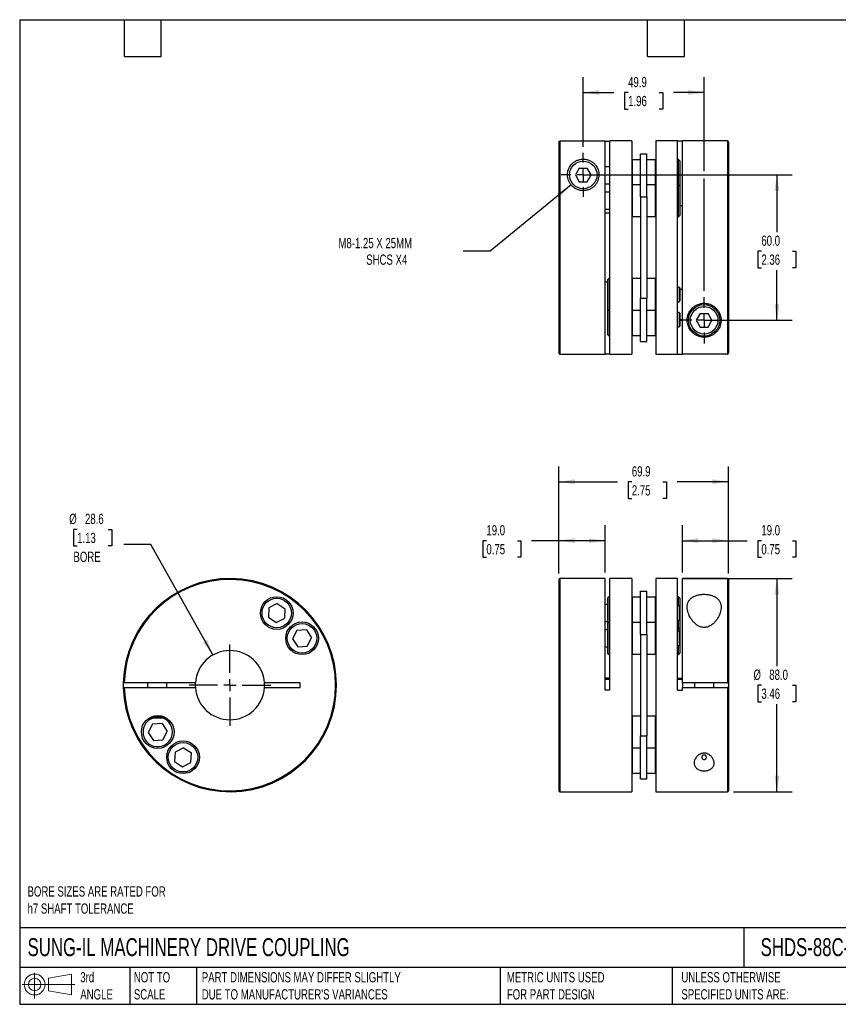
# Model space of a CAD drawing. Header units: millimetres. Extents: x 13 to 546, y 13 to 419.
# Tile 1 of 2: x 13 to 350, y 13 to 419. Entities that reach past the tile are written whole.
import ezdxf

# ---------------------------------------------------------------- set-up
doc = ezdxf.new("R2010")
doc.units = ezdxf.units.MM
doc.header["$LTSCALE"] = 2
doc.linetypes.add('SLD-Center', pattern=[19.05, 15.24, -1.27, 1.27, -1.27])
doc.linetypes.add('SLD-Solid', pattern=[0])
doc.layers.add('CENTER', color=40, linetype='SLD-Center')
doc.layers.add('SLD-DEFPOINTS', color=7, linetype='Continuous')
doc.layers.add('DIMENSIONS', color=140, linetype='SLD-Solid', lineweight=25)
doc.layers.add('TEXT', color=140, linetype='SLD-Solid', lineweight=25)
doc.styles.add('SLDTEXTSTYLE0', font='TXT', dxfattribs={"width": 0.7})
doc.dimstyles.new('SLDDIMSTYLE0', dxfattribs={"dimtxt": 4.316016, "dimasz": 6.604, "dimexe": 0, "dimexo": 0.0625, "dimgap": 1.079004, "dimtad": 0, "dimtih": 1, "dimtoh": 1, "dimdec": 1, "dimrnd": 1e-09, "dimzin": 4, "dimdsep": 46, "dimtxsty": 'SLDTEXTSTYLE0', "dimsah": 1, "dimcen": 0.09, "dimadec": 0, "dimazin": 1, "dimtfac": 1, "dimtdec": 1, "dimtofl": 0, "dimtmove": 0, "dimatfit": 3, "dimfxl": 0, "dimfrac": 2, "dimtolj": 1, "dimtzin": 12, "dimarcsym": 0})
doc.dimstyles.new('SLDDIMSTYLE1', dxfattribs={"dimtxt": 4.316016, "dimasz": 6.604, "dimexe": 0, "dimexo": 0.0625, "dimgap": 1.079004, "dimtad": 0, "dimtih": 1, "dimtoh": 1, "dimdec": 1, "dimrnd": 1e-09, "dimzin": 12, "dimdsep": 46, "dimtxsty": 'SLDTEXTSTYLE0', "dimsah": 1, "dimcen": 0.09, "dimadec": 0, "dimazin": 3, "dimtfac": 1, "dimtdec": 1, "dimtofl": 0, "dimtmove": 0, "dimatfit": 3, "dimfxl": 0, "dimfrac": 2, "dimtolj": 1, "dimtzin": 12, "dimarcsym": 0})
doc.dimstyles.new('SLDDIMSTYLE2', dxfattribs={"dimtxt": 4.316016, "dimasz": 6.604, "dimexe": 0, "dimexo": 0.0625, "dimgap": 1.079004, "dimtad": 0, "dimtih": 1, "dimtoh": 1, "dimdec": 1, "dimrnd": 1e-09, "dimzin": 12, "dimdsep": 46, "dimtxsty": 'SLDTEXTSTYLE0', "dimsah": 1, "dimcen": 0, "dimadec": 0, "dimazin": 3, "dimtfac": 1, "dimtdec": 1, "dimtofl": 0, "dimtmove": 0, "dimatfit": 3, "dimfxl": 0, "dimfrac": 2, "dimtolj": 1, "dimtzin": 12, "dimarcsym": 0})
doc.dimstyles.new('SLDDIMSTYLE3', dxfattribs={"dimtxt": 4.316016, "dimasz": 6.604, "dimexe": 0, "dimexo": 0.0625, "dimgap": 1.079004, "dimtad": 0, "dimtih": 1, "dimtoh": 1, "dimdec": 1, "dimrnd": 1e-09, "dimzin": 12, "dimdsep": 46, "dimtxsty": 'SLDTEXTSTYLE0', "dimsah": 1, "dimcen": 0, "dimadec": 0, "dimazin": 3, "dimtfac": 1, "dimtdec": 1, "dimtofl": 0, "dimtmove": 0, "dimatfit": 3, "dimfxl": 0, "dimfrac": 2, "dimtolj": 1, "dimtzin": 12, "dimarcsym": 0})

# ---------------------------------------------------------------- blocks, each defined once
blk = doc.blocks.new('Block11')
at = {"color": 7, "linetype": 'SLD-Solid', "lineweight": 18}
for p, q in [((5.18, 10.62), (5.18, 0)), ((10.96, 8.33), (20.35, 10.06)), ((10.96, 3.19), (10.96, 8.33)), ((20.35, 10.06), (20.35, 1.46)), ((0, 5.76), (21.75, 5.76)), ((10.96, 3.19), (20.35, 1.46))]:
    blk.add_line(p, q, dxfattribs=at)
for radius in [4.3, 2.57]:
    blk.add_circle((5.18, 5.76), radius, dxfattribs=at)
blk = doc.blocks.new('Block12')
at = {"layer": 'SLD-DEFPOINTS'}
blk.add_blockref('Block11', (0, 0), dxfattribs=at)
blk = doc.blocks.new('_D')
at = {"layer": 'DIMENSIONS'}
for p, q in [((286.13, 190.97), (286.13, 210.41)), ((305.13, 190.57), (305.13, 210.41)), ((286.13, 204.06), (305.13, 204.06)), ((305.13, 204.06), (312.89, 204.06)), ((318.74, 204.06), (317.29, 204.06)), ((317.29, 204.06), (317.29, 197.2)), ((331.56, 204.06), (333.01, 204.06)), ((333.01, 204.06), (333.01, 197.2)), ((317.29, 197.2), (318.74, 197.2)), ((333.01, 197.2), (331.56, 197.2))]:
    blk.add_line(p, q, dxfattribs=at)
for points in [[(286.13, 204.06), (292.73, 203.05), (292.73, 205.08)], [(305.13, 204.06), (298.52, 205.08), (298.52, 203.05)]]:
    blk.add_solid(points, dxfattribs=at)
at = {"layer": 'DIMENSIONS', "char_height": 4.233, "attachment_point": 1, "style": 'SLDTEXTSTYLE0'}
for s, insert in [('19.0', (318.74, 210.49)), ('0.75', (318.74, 202.66))]:
    blk.add_mtext(s, dxfattribs=dict(at, insert=insert))
blk = doc.blocks.new('_D_1')
at = {"layer": 'DIMENSIONS'}
for p, q in [((235.23, 190.57), (235.23, 210.41)), ((254.23, 190.97), (254.23, 210.41)), ((205.28, 204.06), (203.83, 204.06)), ((203.83, 204.06), (203.83, 197.2)), ((218.11, 204.06), (219.55, 204.06)), ((219.55, 204.06), (219.55, 197.2)), ((235.23, 204.06), (223.95, 204.06)), ((254.23, 204.06), (235.23, 204.06)), ((203.83, 197.2), (205.28, 197.2)), ((219.55, 197.2), (218.11, 197.2))]:
    blk.add_line(p, q, dxfattribs=at)
for points in [[(235.23, 204.06), (241.83, 203.05), (241.83, 205.08)], [(254.23, 204.06), (247.62, 205.08), (247.62, 203.05)]]:
    blk.add_solid(points, dxfattribs=at)
at = {"layer": 'DIMENSIONS', "char_height": 4.233, "attachment_point": 1, "style": 'SLDTEXTSTYLE0'}
for s, insert in [('19.0', (205.28, 210.49)), ('0.75', (205.28, 202.66))]:
    blk.add_mtext(s, dxfattribs=dict(at, insert=insert))
blk = doc.blocks.new('_D_2')
at = {"layer": 'DIMENSIONS'}
for p, q in [((235.23, 190.57), (235.23, 234.71)), ((305.13, 190.57), (305.13, 234.71)), ((235.23, 228.36), (259.43, 228.36)), ((265.28, 228.36), (263.83, 228.36)), ((263.83, 228.36), (263.83, 221.5)), ((278.11, 228.36), (279.56, 228.36)), ((279.56, 228.36), (279.56, 221.5)), ((305.13, 228.36), (283.95, 228.36)), ((263.83, 221.5), (265.28, 221.5)), ((279.56, 221.5), (278.11, 221.5))]:
    blk.add_line(p, q, dxfattribs=at)
for points in [[(235.23, 228.36), (241.83, 227.35), (241.83, 229.38)], [(305.13, 228.36), (298.52, 229.38), (298.52, 227.35)]]:
    blk.add_solid(points, dxfattribs=at)
at = {"layer": 'DIMENSIONS', "char_height": 4.233, "attachment_point": 1, "style": 'SLDTEXTSTYLE0'}
for s, insert in [('69.9', (265.28, 234.79)), ('2.75', (265.28, 226.96))]:
    blk.add_mtext(s, dxfattribs=dict(at, insert=insert))
blk = doc.blocks.new('_D_3')
at = {"layer": 'DIMENSIONS'}
for p, q in [((286.67, 188.43), (331.5, 188.43)), ((325.15, 188.43), (325.15, 152.26)), ((318.74, 144.43), (317.29, 144.43)), ((317.29, 144.43), (317.29, 137.57)), ((331.56, 144.43), (333.01, 144.43)), ((333.01, 144.43), (333.01, 137.57)), ((317.29, 137.57), (318.74, 137.57)), ((325.15, 100.43), (325.15, 136.61)), ((333.01, 137.57), (331.56, 137.57)), ((307.27, 100.43), (331.5, 100.43))]:
    blk.add_line(p, q, dxfattribs=at)
for points in [[(325.15, 188.43), (324.13, 181.83), (326.17, 181.83)], [(325.15, 100.43), (326.17, 107.04), (324.13, 107.04)]]:
    blk.add_solid(points, dxfattribs=at)
at = {"layer": 'DIMENSIONS', "char_height": 4.233, "attachment_point": 1, "style": 'SLDTEXTSTYLE0'}
for s, insert in [('%%c', (315.48, 150.85)), ('88.0', (322, 150.85)), ('3.46', (318.74, 143.03))]:
    blk.add_mtext(s, dxfattribs=dict(at, insert=insert))
blk = doc.blocks.new('_D_5')
at = {"layer": 'DIMENSIONS'}
for p, q in [((247.77, 355.04), (331.5, 355.04)), ((325.15, 355.04), (325.15, 331.4)), ((318.74, 323.58), (317.29, 323.58)), ((317.29, 323.58), (317.29, 316.72)), ((331.56, 323.58), (333.01, 323.58)), ((333.01, 323.58), (333.01, 316.72)), ((317.29, 316.72), (318.74, 316.72)), ((325.15, 295.04), (325.15, 315.75)), ((333.01, 316.72), (331.56, 316.72)), ((297.67, 295.04), (331.5, 295.04))]:
    blk.add_line(p, q, dxfattribs=at)
for points in [[(325.15, 355.04), (324.13, 348.44), (326.17, 348.44)], [(325.15, 295.04), (326.17, 301.65), (324.13, 301.65)]]:
    blk.add_solid(points, dxfattribs=at)
at = {"layer": 'DIMENSIONS', "char_height": 4.233, "attachment_point": 1, "style": 'SLDTEXTSTYLE0'}
for s, insert in [('60.0', (318.74, 330)), ('2.36', (318.74, 322.17))]:
    blk.add_mtext(s, dxfattribs=dict(at, insert=insert))
blk = doc.blocks.new('_D_6')
at = {"layer": 'DIMENSIONS'}
for p, q in [((245.23, 366.62), (245.23, 395.41)), ((295.13, 356.57), (295.13, 395.41)), ((245.23, 389.06), (257.92, 389.06)), ((263.76, 389.06), (262.32, 389.06)), ((262.32, 389.06), (262.32, 382.2)), ((276.59, 389.06), (278.04, 389.06)), ((278.04, 389.06), (278.04, 382.2)), ((295.13, 389.06), (282.44, 389.06)), ((262.32, 382.2), (263.76, 382.2)), ((278.04, 382.2), (276.59, 382.2)), ((295.13, 307.12), (295.13, 353.52))]:
    blk.add_line(p, q, dxfattribs=at)
for points in [[(245.23, 389.06), (251.83, 388.04), (251.83, 390.07)], [(295.13, 389.06), (288.52, 390.07), (288.52, 388.04)]]:
    blk.add_solid(points, dxfattribs=at)
at = {"layer": 'DIMENSIONS', "char_height": 4.233, "attachment_point": 1, "style": 'SLDTEXTSTYLE0'}
for s, insert in [('49.9', (263.76, 395.48)), ('1.96', (263.76, 387.65))]:
    blk.add_mtext(s, dxfattribs=dict(at, insert=insert))
blk = doc.blocks.new('_D_7')
at = {"layer": 'DIMENSIONS'}
for p, q in [((240.2, 350.93), (206.77, 323.58)), ((206.77, 323.58), (195.66, 323.58))]:
    blk.add_line(p, q, dxfattribs=at)
blk.add_solid([(240.2, 350.93), (234.44, 347.53), (235.73, 345.96)], dxfattribs=at)
at = {"layer": 'DIMENSIONS', "attachment_point": 1, "style": 'SLDTEXTSTYLE0'}
for s, insert, char_height in [('M8-1.25 X 25MM', (144.22, 329.03), 4.2333), ('SHCS X4', (155.68, 322.17), 4.233)]:
    blk.add_mtext(s, dxfattribs=dict(at, insert=insert, char_height=char_height))
blk = doc.blocks.new('SW_CENTERMARKSYMBOL_1')
at = {"layer": 'CENTER', "color": 0}
for p, q in [((0, 5.08), (0, 9.54)), ((-5.08, 0), (-9.54, 0)), ((0, 0), (-2.54, 0)), ((0, 0), (0, 2.54)), ((0, 0), (0, -2.54)), ((0, 0), (2.54, 0)), ((5.08, 0), (9.54, 0)), ((0, -5.08), (0, -9.54))]:
    blk.add_line(p, q, dxfattribs=at)
blk = doc.blocks.new('SW_CENTERMARKSYMBOL_2')
at = {"layer": 'CENTER', "color": 0}
for p, q in [((0, 5.08), (0, 9.04)), ((-5.08, 0), (-9.04, 0)), ((0, 0), (-2.54, 0)), ((0, 0), (0, 2.54)), ((0, 0), (0, -2.54)), ((0, 0), (2.54, 0)), ((5.08, 0), (9.04, 0)), ((0, -5.08), (0, -9.04))]:
    blk.add_line(p, q, dxfattribs=at)
blk = doc.blocks.new('_D_8')
at = {"layer": 'DIMENSIONS'}
for p, q in [((36.39, 208.74), (34.94, 208.74)), ((34.94, 208.74), (34.94, 201.88)), ((49.21, 208.74), (50.66, 208.74)), ((50.66, 208.74), (50.66, 201.88)), ((34.94, 201.88), (36.39, 201.88)), ((50.66, 201.88), (49.21, 201.88)), ((66.76, 202.47), (55.65, 202.47)), ((92.43, 156.88), (66.76, 202.47))]:
    blk.add_line(p, q, dxfattribs=at)
blk.add_solid([(92.43, 156.88), (90.07, 163.13), (88.3, 162.14)], dxfattribs=at)
at = {"layer": 'DIMENSIONS', "char_height": 4.233, "attachment_point": 1, "style": 'SLDTEXTSTYLE0'}
for s, insert in [('%%c', (33.13, 215.16)), ('28.6', (39.64, 215.16)), ('1.13', (36.39, 207.34)), ('BORE', (34.89, 199.51))]:
    blk.add_mtext(s, dxfattribs=dict(at, insert=insert))
blk = doc.blocks.new('SW_CENTERMARKSYMBOL_3')
at = {"layer": 'CENTER', "color": 0}
for p, q in [((0, 5.08), (0, 16.8275)), ((-5.08, 0), (-16.8275, 0)), ((0, 0), (-2.54, 0)), ((0, 0), (0, 2.54)), ((0, 0), (0, -2.54)), ((0, 0), (2.54, 0)), ((5.08, 0), (16.8275, 0)), ((0, -5.08), (0, -16.8275))]:
    blk.add_line(p, q, dxfattribs=at)

msp = doc.modelspace()

# ---------------------------------------------------------------- linework, layer by layer
for p, q in [((235.23, 368.63), (235.23, 281.44)), ((254.23, 369.03), (235.63, 369.03)), ((235.63, 369.03), (235.63, 281.04)), ((254.23, 281.04), (254.23, 369.03)), ((254.23, 369), (256.23, 369)), ((265.23, 369.04), (256.23, 369.04)), ((256.23, 281.04), (256.23, 369.04)), ((265.23, 369.04), (265.23, 281.04)), ((284.13, 369.04), (275.13, 369.04)), ((275.13, 369.04), (275.13, 281.04)), ((284.13, 281.04), (284.13, 369.04)), ((286.13, 369), (284.13, 369)), ((304.73, 369.04), (286.13, 369.04)), ((286.13, 281.06), (286.13, 369.04)), ((304.73, 369.04), (304.73, 281.06)), ((305.13, 368.64), (305.13, 281.46)), ((268.83, 345.92), (268.83, 363.78)), ((268.83, 363.78), (271.53, 363.78)), ((271.53, 345.92), (271.53, 363.78)), ((243.61, 357.84), (241.99, 355.04)), ((243.61, 357.84), (246.84, 357.84)), ((248.46, 355.04), (246.84, 357.84)), ((256.23, 358.32), (254.23, 358.32)), ((265.43, 361.32), (265.23, 361.12)), ((268.83, 361.32), (265.43, 361.32)), ((265.43, 361.32), (265.43, 350.88)), ((274.93, 361.32), (271.53, 361.32)), ((275.13, 361.12), (274.93, 361.32)), ((274.93, 361.32), (274.93, 350.88)), ((284.45, 361.57), (284.13, 361.57)), ((285.13, 360.89), (284.45, 361.57)), ((284.45, 361.57), (284.45, 351.13)), ((285.13, 360.89), (285.13, 350.45)), ((241.99, 355.04), (243.61, 352.24)), ((246.84, 352.24), (248.46, 355.04)), ((243.61, 352.24), (246.84, 352.24)), ((254.23, 351.32), (256.23, 351.32)), ((265.43, 350.88), (265.23, 350.68)), ((268.83, 350.88), (265.43, 350.88)), ((265.43, 350.88), (265.43, 337.88)), ((274.93, 350.88), (271.53, 350.88)), ((275.13, 350.68), (274.93, 350.88)), ((274.93, 350.88), (274.93, 337.88)), ((284.45, 351.13), (284.13, 351.13)), ((285.13, 350.45), (284.45, 351.13)), ((284.45, 351.13), (284.45, 337.63)), ((285.13, 350.45), (285.13, 338.3)), ((256.23, 347.88), (254.23, 347.88)), ((268.83, 345.92), (271.53, 345.92)), ((268.83, 345.92), (268.83, 304.17)), ((271.53, 345.92), (271.53, 304.17)), ((285.13, 342.39), (286.13, 342.39)), ((254.23, 340.88), (256.23, 340.88)), ((256.23, 339.19), (254.23, 339.19)), ((265.23, 338.08), (265.43, 337.88)), ((265.43, 337.88), (268.83, 337.88)), ((271.53, 337.88), (274.93, 337.88)), ((274.93, 337.88), (275.13, 338.08)), ((284.13, 337.63), (284.45, 337.63)), ((284.45, 337.63), (285.13, 338.3)), ((254.23, 310.9), (255.23, 310.9)), ((255.9, 312.46), (255.23, 311.78)), ((255.23, 311.78), (255.23, 299.63)), ((256.23, 312.46), (255.9, 312.46)), ((255.9, 312.46), (255.9, 298.96)), ((265.43, 312.21), (265.23, 312.01)), ((268.83, 312.21), (265.43, 312.21)), ((265.43, 312.21), (265.43, 299.21)), ((274.93, 312.21), (271.53, 312.21)), ((275.13, 312.01), (274.93, 312.21)), ((274.93, 312.21), (274.93, 299.21)), ((284.83, 308.71), (284.13, 308.71)), ((285.13, 308.41), (284.83, 308.71)), ((284.83, 308.71), (284.83, 302.71)), ((285.13, 308.41), (285.13, 303.01)), ((286.13, 307.7), (285.13, 307.7)), ((268.83, 304.17), (271.53, 304.17)), ((268.83, 286.31), (268.83, 304.17)), ((271.53, 286.31), (271.53, 304.17)), ((284.13, 302.71), (284.83, 302.71)), ((284.83, 302.71), (285.13, 303.01)), ((255.23, 299.63), (255.9, 298.96)), ((255.23, 299.63), (255.23, 289.2)), ((255.9, 298.96), (256.23, 298.96)), ((255.9, 298.96), (255.9, 288.52)), ((265.23, 299.41), (265.43, 299.21)), ((265.43, 299.21), (268.83, 299.21)), ((265.43, 299.21), (265.43, 288.77)), ((271.53, 299.21), (274.93, 299.21)), ((274.93, 299.21), (275.13, 299.41)), ((274.93, 299.21), (274.93, 288.77)), ((284.83, 298.27), (284.13, 298.27)), ((285.13, 297.97), (284.83, 298.27)), ((284.83, 298.27), (284.83, 292.27)), ((285.13, 297.97), (285.13, 292.57)), ((293.51, 297.84), (291.89, 295.04)), ((293.51, 297.84), (296.74, 297.84)), ((298.36, 295.04), (296.74, 297.84)), ((286.13, 295.26), (285.13, 295.26)), ((285.13, 295.06), (286.13, 295.06)), ((291.89, 295.04), (293.51, 292.24)), ((296.74, 292.24), (298.36, 295.04)), ((255.23, 289.2), (255.9, 288.52)), ((265.23, 288.97), (265.43, 288.77)), ((265.43, 288.77), (268.83, 288.77)), ((271.53, 288.77), (274.93, 288.77)), ((274.93, 288.77), (275.13, 288.97)), ((284.13, 292.27), (284.83, 292.27)), ((284.83, 292.27), (285.13, 292.57)), ((293.51, 292.24), (296.74, 292.24)), ((255.9, 288.52), (256.23, 288.52)), ((268.83, 286.31), (271.53, 286.31)), ((235.63, 281.04), (254.23, 281.04)), ((256.23, 281.09), (254.23, 281.09)), ((256.23, 281.04), (265.23, 281.04)), ((275.13, 281.04), (284.13, 281.04)), ((284.13, 281.09), (286.13, 281.09)), ((304.73, 281.06), (286.13, 281.06)), ((235.23, 188.03), (235.23, 100.83)), ((254.23, 188.43), (235.63, 188.43)), ((235.63, 188.43), (235.63, 100.43)), ((254.23, 142.43), (254.23, 188.43)), ((265.23, 188.43), (256.23, 188.43)), ((256.23, 142.43), (256.23, 188.43)), ((265.23, 188.43), (265.23, 100.43)), ((284.13, 188.43), (275.13, 188.43)), ((275.13, 188.43), (275.13, 100.43)), ((284.13, 142.43), (284.13, 188.43)), ((304.73, 188.43), (286.13, 188.43)), ((286.13, 145.43), (286.13, 188.43)), ((304.73, 188.43), (304.73, 145.43)), ((305.13, 188.03), (305.13, 145.43)), ((268.83, 165.3), (268.83, 183.17)), ((268.83, 183.17), (271.53, 183.17)), ((271.53, 165.3), (271.53, 183.17)), ((255.9, 180.95), (255.23, 180.28)), ((255.23, 180.28), (255.23, 169.84)), ((256.23, 180.95), (255.9, 180.95)), ((255.9, 180.95), (255.9, 170.52)), ((265.43, 180.7), (265.23, 180.5)), ((268.83, 180.7), (265.43, 180.7)), ((265.43, 180.7), (265.43, 170.27)), ((274.93, 180.7), (271.53, 180.7)), ((275.13, 180.5), (274.93, 180.7)), ((274.93, 180.7), (274.93, 170.27)), ((284.45, 180.95), (284.13, 180.95)), ((285.13, 180.28), (284.45, 180.95)), ((284.45, 180.95), (284.45, 177.2)), ((285.13, 180.28), (285.13, 176.9)), ((115.5, 176.33), (115.3, 172.43)), ((118.97, 178.1), (115.5, 176.33)), ((118.97, 178.1), (122.24, 175.97)), ((122.04, 172.08), (122.24, 175.97)), ((255.23, 177.7), (254.23, 177.7)), ((284.83, 177.2), (284.13, 177.2)), ((285.13, 176.9), (284.83, 177.2)), ((284.83, 177.2), (284.83, 171.2)), ((285.13, 176.9), (285.13, 171.5)), ((115.3, 172.43), (118.57, 170.31)), ((118.57, 170.31), (122.04, 172.08)), ((254.23, 170.7), (255.23, 170.7)), ((284.13, 171.2), (284.83, 171.2)), ((284.45, 171.2), (284.45, 167.45)), ((284.83, 171.2), (285.13, 171.5)), ((285.13, 171.5), (285.13, 168.13)), ((127.09, 167.03), (125.32, 163.56)), ((130.98, 167.24), (127.09, 167.03)), ((130.98, 167.24), (133.1, 163.97)), ((255.23, 167.27), (254.23, 167.27)), ((255.9, 170.52), (255.23, 169.84)), ((255.23, 169.84), (255.23, 157.69)), ((256.23, 170.52), (255.9, 170.52)), ((255.9, 170.52), (255.9, 157.02)), ((265.43, 170.27), (265.23, 170.07)), ((268.83, 170.27), (265.43, 170.27)), ((265.43, 170.27), (265.43, 157.27)), ((274.93, 170.27), (271.53, 170.27)), ((275.13, 170.07), (274.93, 170.27)), ((274.93, 170.27), (274.93, 157.27)), ((284.13, 167.45), (284.45, 167.45)), ((284.83, 166.77), (284.13, 166.77)), ((284.45, 167.45), (285.13, 168.13)), ((284.45, 167.45), (284.45, 166.77)), ((285.13, 166.47), (284.83, 166.77)), ((284.83, 166.77), (284.83, 160.77)), ((285.13, 168.13), (285.13, 166.47)), ((125.32, 163.56), (127.44, 160.29)), ((131.33, 160.5), (133.1, 163.97)), ((268.83, 165.3), (271.53, 165.3)), ((268.83, 165.3), (268.83, 123.56)), ((271.53, 165.3), (271.53, 123.56)), ((285.13, 166.47), (285.13, 161.07)), ((127.44, 160.29), (131.33, 160.5)), ((254.23, 160.27), (255.23, 160.27)), ((284.13, 160.77), (284.83, 160.77)), ((284.45, 160.77), (284.45, 157.02)), ((284.83, 160.77), (285.13, 161.07)), ((285.13, 161.07), (285.13, 157.69)), ((255.23, 157.69), (255.9, 157.02)), ((255.9, 157.02), (256.23, 157.02)), ((265.23, 157.47), (265.43, 157.27)), ((265.43, 157.27), (268.83, 157.27)), ((271.53, 157.27), (274.93, 157.27)), ((274.93, 157.27), (275.13, 157.47)), ((284.13, 157.02), (284.45, 157.02)), ((284.45, 157.02), (285.13, 157.69)), ((256.23, 147.25), (254.23, 147.25)), ((254.23, 146.85), (256.23, 146.85)), ((286.13, 147.15), (284.13, 147.15)), ((284.13, 146.95), (286.13, 146.95)), ((85.18, 145.43), (55.85, 145.43)), ((55.85, 143.43), (85.18, 143.43)), ((65.44, 145.43), (65.44, 143.43)), ((73.44, 143.43), (73.44, 145.43)), ((128.44, 145.43), (113.69, 145.43)), ((113.69, 143.43), (128.44, 143.43)), ((128.44, 143.43), (128.44, 145.43)), ((256.23, 142.43), (254.23, 142.43)), ((284.13, 142.43), (286.13, 142.43)), ((304.73, 145.43), (286.13, 145.43)), ((286.13, 145.43), (286.13, 143.43)), ((286.13, 142.43), (286.13, 143.43)), ((286.13, 143.43), (304.73, 143.43)), ((291.13, 145.43), (291.13, 143.43)), ((299.13, 143.43), (299.13, 145.43)), ((304.73, 143.43), (304.73, 100.43)), ((305.13, 145.43), (305.13, 143.43)), ((305.13, 143.43), (305.13, 100.83)), ((66.27, 130.93), (69.44, 130.93)), ((67.08, 131.33), (72.25, 131.33)), ((69.44, 130.93), (73.04, 130.93)), ((73.04, 130.93), (73.04, 130.94)), ((265.43, 131.6), (265.23, 131.4)), ((268.83, 131.6), (265.43, 131.6)), ((265.43, 131.6), (265.43, 118.6)), ((274.93, 131.6), (271.53, 131.6)), ((275.13, 131.4), (274.93, 131.6)), ((274.93, 131.6), (274.93, 118.6)), ((67.54, 128.36), (65.77, 124.89)), ((71.43, 128.57), (67.54, 128.36)), ((71.43, 128.57), (73.55, 125.3)), ((65.77, 124.89), (67.89, 121.62)), ((71.79, 121.83), (73.55, 125.3)), ((268.83, 105.7), (268.83, 123.56)), ((268.83, 123.56), (271.53, 123.56)), ((271.53, 105.7), (271.53, 123.56)), ((67.89, 121.62), (71.79, 121.83)), ((80.31, 118.55), (76.83, 116.78)), ((80.31, 118.55), (83.57, 116.43)), ((265.23, 118.8), (265.43, 118.6)), ((265.43, 118.6), (268.83, 118.6)), ((265.43, 118.6), (265.43, 108.16)), ((271.53, 118.6), (274.93, 118.6)), ((274.93, 118.6), (275.13, 118.8)), ((274.93, 118.6), (274.93, 108.16)), ((76.83, 116.78), (76.63, 112.89)), ((83.37, 112.54), (83.57, 116.43)), ((76.63, 112.89), (79.9, 110.77)), ((79.9, 110.77), (83.37, 112.54)), ((265.23, 108.36), (265.43, 108.16)), ((265.43, 108.16), (268.83, 108.16)), ((268.83, 105.7), (271.53, 105.7)), ((271.53, 108.16), (274.93, 108.16)), ((274.93, 108.16), (275.13, 108.36)), ((235.63, 100.43), (265.23, 100.43)), ((275.13, 100.43), (304.73, 100.43))]:
    msp.add_line(p, q)
at = {"flags": 128}
msp.add_lwpolyline([(55.45, 145.43), (55.44, 144.52), (55.45, 143.43)], dxfattribs=at)
for centre, radius in [((245.23, 355.04), 5.7), ((295.13, 295.04), 6.5), ((295.13, 295.04), 5.7), ((118.77, 174.2), 6.75), ((118.77, 174.2), 6.08), ((129.21, 163.77), 6.75), ((129.21, 163.77), 6.08), ((69.66, 125.1), 6.75), ((80.1, 114.66), 6.75), ((80.1, 114.66), 6.07)]:
    msp.add_circle(centre, radius)
for centre, radius, start, end in [((304.73, 368.64), 0.4, 0, 90), ((235.63, 281.44), 0.4, 180, 270), ((99.44, 144.43), 44, 181.3023, 178.6977), ((99.44, 144.43), 43.6, 181.3142, 178.6858), ((235.63, 188.03), 0.4, 90, 180), ((304.73, 188.03), 0.4, 0, 90), ((99.44, 144.43), 14.29, 4.0135, 175.9865), ((99.44, 144.43), 14.29, 175.9865, 184.0135), ((99.44, 144.43), 14.29, 184.0135, 355.9865), ((99.44, 144.43), 14.29, 355.9865, 4.0135), ((69.66, 125.1), 6.08, 106.1695, 180), ((69.66, 125.1), 6.08, 180, 73.8305), ((235.63, 100.83), 0.4, 180, 270), ((304.73, 100.83), 0.4, 270, 0)]:
    msp.add_arc(centre, radius, start, end)
for points, knots in [([(235.23, 368.63), (235.23, 368.74), (235.27, 368.84), (235.42, 368.99), (235.52, 369.03), (235.63, 369.03)], [0, 0, 0, 0, 0.5, 0.5, 1, 1, 1, 1]), ([(238.73, 355.04), (238.73, 354.67), (238.76, 354.28), (238.9, 353.51), (239, 353.12), (239.29, 352.36), (239.48, 351.98), (239.94, 351.24), (240.21, 350.89), (240.68, 350.39), (240.85, 350.23), (241.22, 349.92), (241.41, 349.78), (241.81, 349.51), (242.02, 349.39), (242.46, 349.16), (242.68, 349.06), (243.15, 348.88), (243.39, 348.8), (243.89, 348.68), (244.14, 348.63), (244.91, 348.53), (245.42, 348.53), (246.19, 348.61), (246.45, 348.66), (246.94, 348.77), (247.18, 348.84), (247.89, 349.09), (248.34, 349.32), (248.95, 349.71), (249.14, 349.85), (249.51, 350.15), (249.68, 350.31), (250.17, 350.8), (250.45, 351.15), (250.92, 351.88), (251.11, 352.26), (251.42, 353.02), (251.53, 353.4), (251.68, 354.17), (251.72, 354.56), (251.73, 355.31), (251.71, 355.68), (251.6, 356.4), (251.51, 356.75), (251.28, 357.44), (251.14, 357.77), (250.8, 358.41), (250.61, 358.71), (250.16, 359.3), (249.9, 359.58), (249.33, 360.1), (249.01, 360.34), (248.48, 360.67), (248.3, 360.78), (247.9, 360.97), (247.7, 361.06), (247.26, 361.22), (247.04, 361.29), (246.57, 361.41), (246.32, 361.46), (245.82, 361.52), (245.56, 361.54), (245.04, 361.55), (244.78, 361.53), (244.28, 361.48), (244.02, 361.44), (243.55, 361.33), (243.32, 361.26), (242.88, 361.11), (242.66, 361.02), (242.26, 360.83), (242.07, 360.73), (241.53, 360.41), (241.2, 360.16), (240.62, 359.65), (240.37, 359.38), (239.91, 358.8), (239.71, 358.5), (239.36, 357.86), (239.21, 357.53), (238.86, 356.52), (238.73, 355.8), (238.73, 355.04)], [0, 0, 0, 0, 0.03125, 0.03125, 0.0625, 0.0625, 0.09375, 0.09375, 0.125, 0.125, 0.140625, 0.140625, 0.15625, 0.15625, 0.171875, 0.171875, 0.1875, 0.1875, 0.203125, 0.203125, 0.21875, 0.21875, 0.25, 0.25, 0.265625, 0.265625, 0.28125, 0.28125, 0.3125, 0.3125, 0.328125, 0.328125, 0.34375, 0.34375, 0.375, 0.375, 0.40625, 0.40625, 0.4375, 0.4375, 0.46875, 0.46875, 0.5, 0.5, 0.53125, 0.53125, 0.5625, 0.5625, 0.59375, 0.59375, 0.625, 0.625, 0.65625, 0.65625, 0.671875, 0.671875, 0.6875, 0.6875, 0.703125, 0.703125, 0.71875, 0.71875, 0.734375, 0.734375, 0.75, 0.75, 0.765625, 0.765625, 0.78125, 0.78125, 0.796875, 0.796875, 0.8125, 0.8125, 0.84375, 0.84375, 0.875, 0.875, 0.90625, 0.90625, 0.9375, 0.9375, 1, 1, 1, 1]), ([(288.13, 295.04), (288.13, 294.64), (288.16, 294.24), (288.3, 293.46), (288.4, 293.07), (288.79, 291.98), (289.16, 291.3), (289.9, 290.37), (290.18, 290.07), (290.8, 289.52), (291.15, 289.27), (291.73, 288.92), (291.93, 288.81), (292.36, 288.61), (292.59, 288.52), (293.06, 288.35), (293.31, 288.28), (293.82, 288.16), (294.09, 288.12), (294.64, 288.06), (294.92, 288.04), (295.48, 288.05), (295.76, 288.07), (296.58, 288.17), (297.08, 288.3), (298.01, 288.65), (298.43, 288.86), (299, 289.21), (299.18, 289.34), (299.52, 289.59), (299.68, 289.73), (300.14, 290.14), (300.41, 290.43), (300.89, 291.05), (301.1, 291.38), (301.66, 292.41), (301.91, 293.14), (302.1, 294.3), (302.13, 294.71), (302.12, 295.52), (302.08, 295.93), (301.97, 296.55), (301.92, 296.75), (301.8, 297.17), (301.73, 297.38), (301.49, 298.01), (301.28, 298.41), (300.9, 299.01), (300.76, 299.21), (300.46, 299.59), (300.3, 299.77), (299.77, 300.3), (299.37, 300.63), (298.72, 301.06), (298.49, 301.19), (298.01, 301.43), (297.76, 301.54), (296.99, 301.81), (296.46, 301.94), (295.34, 302.06), (294.79, 302.06), (293.97, 301.95), (293.69, 301.9), (293.16, 301.77), (292.9, 301.69), (292.4, 301.5), (292.15, 301.39), (291.68, 301.14), (291.45, 301.01), (290.8, 300.57), (290.41, 300.24), (289.9, 299.71), (289.74, 299.52), (289.44, 299.14), (289.31, 298.94), (289.06, 298.55), (288.95, 298.35), (288.75, 297.94), (288.66, 297.73), (288.27, 296.69), (288.13, 295.86), (288.13, 295.04)], [0, 0, 0, 0, 0.03125, 0.03125, 0.0625, 0.0625, 0.125, 0.125, 0.15625, 0.15625, 0.1875, 0.1875, 0.203125, 0.203125, 0.21875, 0.21875, 0.234375, 0.234375, 0.25, 0.25, 0.265625, 0.265625, 0.28125, 0.28125, 0.3125, 0.3125, 0.34375, 0.34375, 0.359375, 0.359375, 0.375, 0.375, 0.40625, 0.40625, 0.4375, 0.4375, 0.5, 0.5, 0.53125, 0.53125, 0.5625, 0.5625, 0.578125, 0.578125, 0.59375, 0.59375, 0.625, 0.625, 0.640625, 0.640625, 0.65625, 0.65625, 0.6875, 0.6875, 0.703125, 0.703125, 0.71875, 0.71875, 0.75, 0.75, 0.78125, 0.78125, 0.796875, 0.796875, 0.8125, 0.8125, 0.828125, 0.828125, 0.84375, 0.84375, 0.875, 0.875, 0.890625, 0.890625, 0.90625, 0.90625, 0.921875, 0.921875, 0.9375, 0.9375, 1, 1, 1, 1]), ([(304.73, 281.06), (304.83, 281.06), (304.94, 281.1), (305.08, 281.25), (305.13, 281.35), (305.13, 281.46)], [0, 0, 0, 0, 0.5, 0.5, 1, 1, 1, 1]), ([(288.13, 176.62), (288.13, 176.24), (288.16, 175.85), (288.3, 175.07), (288.4, 174.67), (288.79, 173.48), (289.16, 172.69), (289.9, 171.52), (290.18, 171.14), (290.8, 170.4), (291.15, 170.05), (291.73, 169.55), (291.93, 169.39), (292.36, 169.1), (292.59, 168.96), (293.06, 168.72), (293.31, 168.61), (293.82, 168.42), (294.09, 168.35), (294.64, 168.26), (294.92, 168.24), (295.48, 168.25), (295.76, 168.28), (296.58, 168.44), (297.08, 168.64), (298.01, 169.16), (298.43, 169.46), (299, 169.97), (299.18, 170.14), (299.52, 170.49), (299.68, 170.67), (300.14, 171.22), (300.41, 171.6), (300.89, 172.37), (301.1, 172.76), (301.66, 173.96), (301.91, 174.75), (302.1, 175.92), (302.13, 176.3), (302.12, 177.06), (302.08, 177.42), (301.97, 177.96), (301.92, 178.13), (301.8, 178.48), (301.73, 178.65), (301.49, 179.15), (301.28, 179.46), (300.9, 179.9), (300.76, 180.05), (300.46, 180.32), (300.3, 180.45), (299.77, 180.82), (299.37, 181.04), (298.72, 181.32), (298.49, 181.4), (298.01, 181.56), (297.76, 181.63), (296.99, 181.8), (296.46, 181.88), (295.34, 181.95), (294.79, 181.95), (293.97, 181.89), (293.69, 181.85), (293.16, 181.77), (292.9, 181.72), (292.4, 181.6), (292.15, 181.53), (291.68, 181.37), (291.45, 181.29), (290.8, 181), (290.41, 180.78), (289.9, 180.4), (289.74, 180.27), (289.44, 180), (289.31, 179.85), (289.06, 179.56), (288.95, 179.41), (288.75, 179.09), (288.66, 178.93), (288.27, 178.09), (288.13, 177.38), (288.13, 176.62)], [0, 0, 0, 0, 0.03125, 0.03125, 0.0625, 0.0625, 0.125, 0.125, 0.15625, 0.15625, 0.1875, 0.1875, 0.203125, 0.203125, 0.21875, 0.21875, 0.234375, 0.234375, 0.25, 0.25, 0.265625, 0.265625, 0.28125, 0.28125, 0.3125, 0.3125, 0.34375, 0.34375, 0.359375, 0.359375, 0.375, 0.375, 0.40625, 0.40625, 0.4375, 0.4375, 0.5, 0.5, 0.53125, 0.53125, 0.5625, 0.5625, 0.578125, 0.578125, 0.59375, 0.59375, 0.625, 0.625, 0.640625, 0.640625, 0.65625, 0.65625, 0.6875, 0.6875, 0.703125, 0.703125, 0.71875, 0.71875, 0.75, 0.75, 0.78125, 0.78125, 0.796875, 0.796875, 0.8125, 0.8125, 0.828125, 0.828125, 0.84375, 0.84375, 0.875, 0.875, 0.890625, 0.890625, 0.90625, 0.90625, 0.921875, 0.921875, 0.9375, 0.9375, 1, 1, 1, 1]), ([(55.85, 145.43), (55.74, 145.43), (55.64, 145.43), (55.49, 145.43), (55.45, 145.43), (55.45, 145.43)], [0, 0, 0, 0, 0.5, 0.5, 1, 1, 1, 1]), ([(55.45, 143.43), (55.45, 143.43), (55.49, 143.43), (55.64, 143.43), (55.74, 143.43), (55.85, 143.43)], [0, 0, 0, 0, 0.5, 0.5, 1, 1, 1, 1]), ([(304.73, 145.43), (304.83, 145.43), (304.94, 145.43), (305.08, 145.43), (305.13, 145.43), (305.13, 145.43)], [0, 0, 0, 0, 0.5, 0.5, 1, 1, 1, 1]), ([(305.13, 143.43), (305.13, 143.43), (305.08, 143.43), (304.94, 143.43), (304.83, 143.43), (304.73, 143.43)], [0, 0, 0, 0, 0.5, 0.5, 1, 1, 1, 1]), ([(291.13, 112.24), (291.13, 112.03), (291.15, 111.82), (291.23, 111.41), (291.29, 111.2), (291.46, 110.81), (291.57, 110.62), (291.83, 110.26), (291.99, 110.09), (292.35, 109.77), (292.56, 109.63), (293.02, 109.37), (293.29, 109.26), (293.7, 109.13), (293.84, 109.09), (294.14, 109.02), (294.29, 109), (294.75, 108.94), (295.07, 108.93), (295.7, 108.96), (296, 109), (296.44, 109.1), (296.59, 109.14), (296.86, 109.23), (297, 109.28), (297.38, 109.44), (297.61, 109.57), (298.02, 109.86), (298.2, 110.02), (298.51, 110.37), (298.64, 110.55), (298.85, 110.93), (298.93, 111.12), (299.06, 111.53), (299.1, 111.74), (299.13, 112.16), (299.13, 112.37), (299.07, 113.01), (298.95, 113.45), (298.67, 114.09), (298.56, 114.3), (298.3, 114.72), (298.14, 114.92), (297.8, 115.31), (297.61, 115.5), (297.17, 115.84), (296.93, 116), (296.41, 116.26), (296.12, 116.37), (295.51, 116.49), (295.19, 116.52), (294.57, 116.47), (294.26, 116.4), (293.69, 116.2), (293.43, 116.06), (292.95, 115.75), (292.74, 115.57), (292.35, 115.2), (292.18, 115), (291.88, 114.6), (291.75, 114.39), (291.52, 113.97), (291.43, 113.75), (291.2, 113.1), (291.13, 112.67), (291.13, 112.24)], [0, 0, 0, 0, 0.03125, 0.03125, 0.0625, 0.0625, 0.09375, 0.09375, 0.125, 0.125, 0.15625, 0.15625, 0.1875, 0.1875, 0.203125, 0.203125, 0.21875, 0.21875, 0.25, 0.25, 0.28125, 0.28125, 0.296875, 0.296875, 0.3125, 0.3125, 0.34375, 0.34375, 0.375, 0.375, 0.40625, 0.40625, 0.4375, 0.4375, 0.46875, 0.46875, 0.5, 0.5, 0.5625, 0.5625, 0.59375, 0.59375, 0.625, 0.625, 0.65625, 0.65625, 0.6875, 0.6875, 0.71875, 0.71875, 0.75, 0.75, 0.78125, 0.78125, 0.8125, 0.8125, 0.84375, 0.84375, 0.875, 0.875, 0.90625, 0.90625, 0.9375, 0.9375, 1, 1, 1, 1]), ([(294.31, 114.66), (294.31, 114.53), (294.32, 114.41), (294.39, 114.17), (294.44, 114.06), (294.58, 113.85), (294.67, 113.76), (294.88, 113.63), (295, 113.59), (295.25, 113.59), (295.37, 113.63), (295.59, 113.76), (295.67, 113.85), (295.88, 114.16), (295.95, 114.41), (295.95, 114.78), (295.93, 114.9), (295.86, 115.14), (295.81, 115.26), (295.68, 115.46), (295.59, 115.55), (295.38, 115.69), (295.25, 115.72), (295.01, 115.72), (294.88, 115.69), (294.67, 115.56), (294.58, 115.47), (294.37, 115.16), (294.31, 114.91), (294.31, 114.66)], [0, 0, 0, 0, 0.0625, 0.0625, 0.125, 0.125, 0.1875, 0.1875, 0.25, 0.25, 0.3125, 0.3125, 0.375, 0.375, 0.5, 0.5, 0.5625, 0.5625, 0.625, 0.625, 0.6875, 0.6875, 0.75, 0.75, 0.8125, 0.8125, 0.875, 0.875, 1, 1, 1, 1])]:
    msp.add_open_spline(points, degree=3, knots=knots)
at = {"layer": 'TEXT'}
for p, q in [((12.7, 419.1), (546.1, 419.1)), ((12.7, 419.1), (12.7, 12.7)), ((55.88, 403.86), (55.88, 419.1)), ((71.12, 403.86), (71.12, 419.1)), ((271.78, 403.86), (271.78, 419.1)), ((287.02, 403.86), (287.02, 419.1)), ((55.88, 403.86), (71.12, 403.86)), ((271.78, 403.86), (287.02, 403.86)), ((546.1, 44.25), (12.7, 44.25)), ((311.52, 44.25), (311.52, 27.94)), ((546.1, 27.94), (12.7, 27.94)), ((58.09, 27.94), (58.09, 12.7)), ((85.67, 27.94), (85.67, 12.7)), ((210.97, 27.94), (210.97, 12.7)), ((282, 27.94), (282, 12.7)), ((12.7, 12.7), (546.1, 12.7))]:
    msp.add_line(p, q, dxfattribs=at)

# ---------------------------------------------------------------- block references
at = {"layer": 'CENTER'}
for name, p in [('SW_CENTERMARKSYMBOL_2', (245.23, 355.04)), ('SW_CENTERMARKSYMBOL_1', (295.13, 295.04)), ('SW_CENTERMARKSYMBOL_3', (99.44, 144.43))]:
    msp.add_blockref(name, p, dxfattribs=at)
at = {"layer": 'SLD-DEFPOINTS'}
msp.add_blockref('Block12', (13.68, 15.11), dxfattribs=at)

# ---------------------------------------------------------------- texts
at = {"layer": 'TEXT', "attachment_point": 1, "style": 'SLDTEXTSTYLE0'}
for s, insert, char_height in [('BORE SIZES ARE RATED FOR^Jh7 SHAFT TOLERANCE', (15.93, 61.39), 4.2333), ('SUNG-IL MACHINERY DRIVE COUPLING', (15.93, 40), 7.4083), ('SHDS-88C-28.57-34.92', (318.42, 40), 7.4083), ('3rd^JANGLE', (37.7, 25.99), 4.233), ('NOT TO^JSCALE', (59.81, 25.99), 4.2333), ("PART DIMENSIONS MAY DIFFER SLIGHTLY ^JDUE TO MANUFACTURER'S VARIANCES", (87.83, 25.99), 4.2333), ('METRIC UNITS USED ^JFOR PART DESIGN', (213.71, 25.99), 4.2333), ('UNLESS OTHERWISE ^JSPECIFIED UNITS ARE:', (285.74, 25.99), 4.2333)]:
    msp.add_mtext(s, dxfattribs=dict(at, insert=insert, char_height=char_height))

# ---------------------------------------------------------------- dimensions: what is measured, and where the dimension line sits
at = {"layer": 'DIMENSIONS'}
for base, p1, p2, dimstyle, picture, middle in [((245.23, 389.06), (295.13, 304.58), (245.23, 364.08), 'SLDDIMSTYLE1', '_D_6', (270.18, 389.06)), ((305.13, 228.36), (235.23, 188.03), (305.13, 188.03), 'SLDDIMSTYLE1', '_D_2', (271.69, 228.36)), ((235.23, 204.06), (254.23, 188.43), (235.23, 188.03), 'SLDDIMSTYLE0', '_D_1', (211.69, 204.06)), ((305.13, 204.06), (286.13, 188.43), (305.13, 188.03), 'SLDDIMSTYLE0', '_D', (325.15, 204.06))]:
    dim = msp.add_linear_dim(base=base, p1=p1, p2=p2, dimstyle=dimstyle, dxfattribs=at)
    dim.commit()
    dim.dimension.update_dxf_attribs({"geometry": picture, "text_midpoint": middle, "dimtype": 160})
dim = msp.add_diameter_dim_2p(p1=(250.26, 359.16), p2=(240.2, 350.93), text='M8-1.25 X 25MM\\PSHCS X4', dimstyle='SLDDIMSTYLE3', override={"dimpost": '<>'}, dxfattribs=at)
dim.commit()
dim.dimension.update_dxf_attribs({"geometry": '_D_7', "text_midpoint": (168.35, 323.58), "dimtype": 163})
dim = msp.add_linear_dim(base=(325.15, 295.04), p1=(245.23, 355.04), p2=(295.13, 295.04), angle=90, dimstyle='SLDDIMSTYLE0', dxfattribs=at)
dim.commit()
dim.dimension.update_dxf_attribs({"geometry": '_D_5', "text_midpoint": (325.15, 323.58), "dimtype": 160})
dim = msp.add_diameter_dim_2p(p1=(106.45, 131.98), p2=(92.43, 156.88), text='<>\\PBORE', dimstyle='SLDDIMSTYLE2', dxfattribs=at)
dim.commit()
dim.dimension.update_dxf_attribs({"geometry": '_D_8', "text_midpoint": (42.8, 204.7), "dimtype": 163})
dim = msp.add_linear_dim(base=(325.15, 100.43), p1=(284.13, 188.43), p2=(304.73, 100.43), angle=90, text='%%c<>', dimstyle='SLDDIMSTYLE0', dxfattribs=at)
dim.commit()
dim.dimension.update_dxf_attribs({"geometry": '_D_3', "text_midpoint": (325.15, 144.43), "dimtype": 160})

doc.saveas('drawing.dxf')
